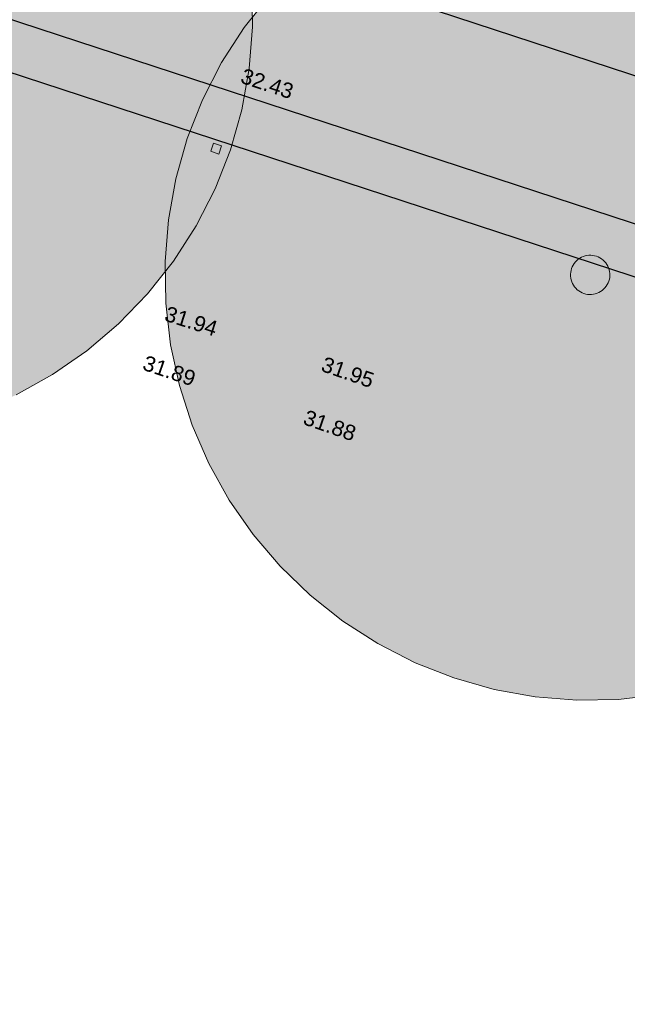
# Model space of a CAD drawing. Header units: metres. Extents: x -5203299 to 2078834, y 245743 to 5816291.
# Tile 183 of 256: x 366466 to 366480, y 5814015 to 5814038. Entities that reach past the tile are written whole.
import ezdxf

# ---------------------------------------------------------------- set-up
doc = ezdxf.new("R2010")
doc.units = ezdxf.units.M
doc.header["$LTSCALE"] = 0.5
for name, color, linetype, lineweight, true_color in [('01_CS-570-Pflanzung_Strauch', 7, 'Continuous', 9, 0xa3b35b), ('30 -34 Innenwände- 4 Türen_Fenster', 7, 'Continuous', 15, 0x9955ff), ('99.04_Ausf Ketziner Str-S-Markierung-Hilfslinien', 6, 'Continuous', 25, 0xff00ff)]:
    doc.layers.add(name, color=color, linetype=linetype, lineweight=lineweight, true_color=true_color)
for name, color, linetype, lineweight in [('01_CS-590-Markierung Mulde', 255, 'Continuous', 9), ('99.02_Vermesserplan-Höhe SWP', 7, 'Continuous', 18), ('CS_XREF_Straßenpl-Ausstattung_Maststandort', 7, 'Continuous', 25), ('CS_XREF_Straßenpl-Bestandsbäume', 7, 'Continuous', 9), ('Keine', 7, 'Continuous', 9)]:
    doc.layers.add(name, color=color, linetype=linetype, lineweight=lineweight)
doc.styles.add('Arial', font='arial.ttf')

# ---------------------------------------------------------------- blocks, each defined once
blk = doc.blocks.new('Gruppe')
at = {"layer": 'CS_XREF_Straßenpl-Ausstattung_Maststandort', "color": 160, "linetype": 'Continuous', "lineweight": 5, "flags": 128}
blk.add_lwpolyline([(366470.564, 5814035.457), (366470.753, 5814035.392), (366470.688, 5814035.203), (366470.499, 5814035.267)], close=True, dxfattribs=at)
blk = doc.blocks.new('Gruppe-363')
at = {"layer": 'CS_XREF_Straßenpl-Bestandsbäume', "linetype": 'Continuous', "lineweight": 0}
for points in [[(366470.843, 5814042.038), (366471.145, 5814041.104), (366471.353, 5814040.145), (366471.466, 5814039.17), (366471.484, 5814038.189), (366471.405, 5814037.211), (366471.23, 5814036.245), (366470.962, 5814035.301), (366470.603, 5814034.388), (366470.155, 5814033.514), (366469.625, 5814032.689), (366469.016, 5814031.92), (366468.334, 5814031.213), (366467.587, 5814030.578), (366466.78, 5814030.018), (366465.923, 5814029.54), (366465.023, 5814029.149), (366464.089, 5814028.847), (366463.131, 5814028.639), (366462.156, 5814028.525), (366461.175, 5814028.508), (366460.196, 5814028.587), (366459.231, 5814028.761), (366458.287, 5814029.03), (366457.374, 5814029.389), (366456.5, 5814029.836), (366455.675, 5814030.367), (366454.905, 5814030.976), (366454.199, 5814031.658), (366453.563, 5814032.405), (366453.004, 5814033.211), (366452.526, 5814034.069), (366452.134, 5814034.968), (366451.833, 5814035.902), (366451.624, 5814036.861), (366451.511, 5814037.836), (366451.494, 5814038.817), (366451.572, 5814039.795), (366451.747, 5814040.761), (366452.015, 5814041.705), (366452.375, 5814042.618), (366452.822, 5814043.492), (366453.353, 5814044.317), (366453.962, 5814045.087), (366454.643, 5814045.793), (366455.391, 5814046.429), (366456.197, 5814046.988), (366457.054, 5814047.466), (366457.954, 5814047.858), (366458.888, 5814048.159), (366459.847, 5814048.367), (366460.822, 5814048.481), (366461.803, 5814048.498), (366462.781, 5814048.419), (366463.747, 5814048.245), (366464.691, 5814047.977), (366465.604, 5814047.617), (366466.477, 5814047.17), (366467.303, 5814046.639), (366468.072, 5814046.03), (366468.778, 5814045.349), (366469.414, 5814044.601), (366469.974, 5814043.795), (366470.452, 5814042.938)], [(366488.774, 5814035.898), (366489.075, 5814034.964), (366489.284, 5814034.005), (366489.397, 5814033.03), (366489.415, 5814032.049), (366489.336, 5814031.071), (366489.161, 5814030.105), (366488.893, 5814029.161), (366488.534, 5814028.248), (366488.086, 5814027.374), (366487.556, 5814026.549), (366486.947, 5814025.779), (366486.265, 5814025.073), (366485.518, 5814024.437), (366484.711, 5814023.878), (366483.854, 5814023.4), (366482.954, 5814023.008), (366482.02, 5814022.707), (366481.061, 5814022.499), (366480.087, 5814022.385), (366479.106, 5814022.368), (366478.127, 5814022.447), (366477.162, 5814022.621), (366476.218, 5814022.889), (366475.304, 5814023.249), (366474.431, 5814023.696), (366473.605, 5814024.227), (366472.836, 5814024.836), (366472.13, 5814025.517), (366471.494, 5814026.265), (366470.935, 5814027.071), (366470.457, 5814027.928), (366470.065, 5814028.828), (366469.764, 5814029.762), (366469.555, 5814030.721), (366469.442, 5814031.696), (366469.425, 5814032.677), (366469.503, 5814033.655), (366469.678, 5814034.621), (366469.946, 5814035.565), (366470.306, 5814036.478), (366470.753, 5814037.352), (366471.284, 5814038.177), (366471.893, 5814038.947), (366472.574, 5814039.653), (366473.322, 5814040.288), (366474.128, 5814040.848), (366474.985, 5814041.326), (366475.885, 5814041.717), (366476.819, 5814042.019), (366477.778, 5814042.227), (366478.753, 5814042.341), (366479.734, 5814042.358), (366480.712, 5814042.279), (366481.678, 5814042.105), (366482.622, 5814041.836), (366483.535, 5814041.477), (366484.408, 5814041.03), (366485.234, 5814040.499), (366486.003, 5814039.89), (366486.709, 5814039.208), (366487.345, 5814038.461), (366487.905, 5814037.655), (366488.383, 5814036.798)], [(366479.852, 5814032.526), (366479.866, 5814032.483), (366479.875, 5814032.439), (366479.88, 5814032.394), (366479.881, 5814032.348), (366479.878, 5814032.303), (366479.87, 5814032.259), (366479.857, 5814032.215), (366479.841, 5814032.173), (366479.82, 5814032.133), (366479.795, 5814032.094), (366479.767, 5814032.059), (366479.736, 5814032.026), (366479.701, 5814031.997), (366479.664, 5814031.971), (366479.624, 5814031.949), (366479.583, 5814031.931), (366479.54, 5814031.917), (366479.495, 5814031.907), (366479.45, 5814031.902), (366479.405, 5814031.901), (366479.36, 5814031.905), (366479.315, 5814031.913), (366479.272, 5814031.925), (366479.23, 5814031.942), (366479.189, 5814031.963), (366479.151, 5814031.987), (366479.116, 5814032.015), (366479.083, 5814032.047), (366479.054, 5814032.081), (366479.028, 5814032.119), (366479.006, 5814032.158), (366478.988, 5814032.2), (366478.974, 5814032.243), (366478.964, 5814032.287), (366478.959, 5814032.332), (366478.958, 5814032.377), (366478.962, 5814032.423), (366478.97, 5814032.467), (366478.982, 5814032.511), (366478.999, 5814032.553), (366479.019, 5814032.593), (366479.044, 5814032.631), (366479.072, 5814032.667), (366479.103, 5814032.7), (366479.138, 5814032.729), (366479.175, 5814032.755), (366479.215, 5814032.777), (366479.256, 5814032.795), (366479.3, 5814032.809), (366479.344, 5814032.818), (366479.389, 5814032.824), (366479.434, 5814032.824), (366479.479, 5814032.821), (366479.524, 5814032.813), (366479.567, 5814032.8), (366479.61, 5814032.784), (366479.65, 5814032.763), (366479.688, 5814032.739), (366479.724, 5814032.711), (366479.756, 5814032.679), (366479.786, 5814032.645), (366479.811, 5814032.607), (366479.834, 5814032.568)]]:
    blk.add_hatch(color=7, dxfattribs=at).paths.add_polyline_path(points)
at = {"layer": 'CS_XREF_Straßenpl-Bestandsbäume', "flags": 128}
for points in [[(366465.604, 5814047.617), (366466.477, 5814047.17), (366467.303, 5814046.639), (366468.072, 5814046.03), (366468.778, 5814045.349), (366469.414, 5814044.601), (366469.974, 5814043.795), (366470.452, 5814042.938), (366470.843, 5814042.038), (366471.145, 5814041.104), (366471.353, 5814040.145), (366471.466, 5814039.17), (366471.484, 5814038.189), (366471.405, 5814037.211), (366471.23, 5814036.245), (366470.962, 5814035.301), (366470.603, 5814034.388), (366470.155, 5814033.514), (366469.625, 5814032.689), (366469.016, 5814031.92), (366468.334, 5814031.213), (366467.587, 5814030.578), (366466.78, 5814030.018), (366465.923, 5814029.54)], [(366481.061, 5814022.499), (366480.087, 5814022.385), (366479.106, 5814022.368), (366478.127, 5814022.447), (366477.162, 5814022.621), (366476.218, 5814022.889), (366475.304, 5814023.249), (366474.431, 5814023.696), (366473.605, 5814024.227), (366472.836, 5814024.836), (366472.13, 5814025.517), (366471.494, 5814026.265), (366470.935, 5814027.071), (366470.457, 5814027.928), (366470.065, 5814028.828), (366469.764, 5814029.762), (366469.555, 5814030.721), (366469.442, 5814031.696), (366469.425, 5814032.677), (366469.503, 5814033.655), (366469.678, 5814034.621), (366469.946, 5814035.565), (366470.306, 5814036.478), (366470.753, 5814037.352), (366471.284, 5814038.177), (366471.893, 5814038.947)]]:
    blk.add_lwpolyline(points, dxfattribs=at)
blk.add_lwpolyline([(366479.852, 5814032.526), (366479.866, 5814032.483), (366479.875, 5814032.439), (366479.88, 5814032.394), (366479.881, 5814032.348), (366479.878, 5814032.303), (366479.87, 5814032.259), (366479.857, 5814032.215), (366479.841, 5814032.173), (366479.82, 5814032.133), (366479.795, 5814032.094), (366479.767, 5814032.059), (366479.736, 5814032.026), (366479.701, 5814031.997), (366479.664, 5814031.971), (366479.624, 5814031.949), (366479.583, 5814031.931), (366479.54, 5814031.917), (366479.495, 5814031.907), (366479.45, 5814031.902), (366479.405, 5814031.901), (366479.36, 5814031.905), (366479.315, 5814031.913), (366479.272, 5814031.925), (366479.23, 5814031.942), (366479.189, 5814031.963), (366479.151, 5814031.987), (366479.116, 5814032.015), (366479.083, 5814032.047), (366479.054, 5814032.081), (366479.028, 5814032.119), (366479.006, 5814032.158), (366478.988, 5814032.2), (366478.974, 5814032.243), (366478.964, 5814032.287), (366478.959, 5814032.332), (366478.958, 5814032.377), (366478.962, 5814032.423), (366478.97, 5814032.467), (366478.982, 5814032.511), (366478.999, 5814032.553), (366479.019, 5814032.593), (366479.044, 5814032.631), (366479.072, 5814032.667), (366479.103, 5814032.7), (366479.138, 5814032.729), (366479.175, 5814032.755), (366479.215, 5814032.777), (366479.256, 5814032.795), (366479.3, 5814032.809), (366479.344, 5814032.818), (366479.389, 5814032.824), (366479.434, 5814032.824), (366479.479, 5814032.821), (366479.524, 5814032.813), (366479.567, 5814032.8), (366479.61, 5814032.784), (366479.65, 5814032.763), (366479.688, 5814032.739), (366479.724, 5814032.711), (366479.756, 5814032.679), (366479.786, 5814032.645), (366479.811, 5814032.607), (366479.834, 5814032.568)], close=True, dxfattribs=at)
blk = doc.blocks.new('_25-01-10_187 KRA_CS_LP4_Außenanlagenplan (3D)')
at = {"layer": '01_CS-570-Pflanzung_Strauch', "lineweight": 9}
blk.add_open_spline([(366342.188, 5814094.749), (366342.188, 5814094.749), (366342.188, 5814094.748), (366341.18, 5814094.748), (366340.172, 5814094.748), (366337.334, 5814094.748), (366334.497, 5814094.748), (366334.497, 5814094.688), (366334.497, 5814094.628), (366327.722, 5814094.628), (366320.947, 5814094.628), (366332.127, 5814091.798), (366343.306, 5814088.967), (366363.214, 5814083.027), (366383.121, 5814077.087), (366392.075, 5814074.065), (366401.028, 5814071.043), (366401.077, 5814071.066), (366401.197, 5814071.058), (366401.242, 5814071.029), (366401.262, 5814071.103), (366401.436, 5814071.202), (366401.584, 5814071.161), (366401.683, 5814070.988), (366401.663, 5814070.914), (366401.73, 5814070.917), (366401.864, 5814070.82), (366401.883, 5814070.755), (366423.131, 5814063.583), (366444.38, 5814056.411), (366469.328, 5814048.306), (366494.275, 5814040.201), (366511.772, 5814034.486), (366529.269, 5814028.771), (366536.016, 5814026.579), (366542.762, 5814024.387), (366543.909, 5814024.027), (366547.451, 5814023.175), (366552.334, 5814022.693), (366557.237, 5814022.89), (366560.823, 5814023.534), (366561.989, 5814023.827), (366562.097, 5814024.538), (366562.672, 5814026.682), (366564.115, 5814029.365), (366566.145, 5814031.636), (366567.964, 5814032.908), (366568.596, 5814033.252), (366577.053, 5814039.361), (366588.011, 5814047.275), (366588.33, 5814047.652), (366588.437, 5814047.868), (366589.335, 5814049.708), (366590.234, 5814051.548), (366590.547, 5814052.203), (366590.86, 5814052.857), (366591.207, 5814053.602), (366591.554, 5814054.347), (366591.537, 5814054.346), (366591.519, 5814054.346), (366590.777, 5814054.346), (366590.035, 5814054.345), (366584.536, 5814049.284), (366574.442, 5814043.048), (366566.924, 5814041.125), (366561.371, 5814039.705), (366560.141, 5814038.987), (366556.047, 5814034.719), (366552.036, 5814030.538), (366550.863, 5814029.683), (366548.799, 5814029.209), (366546.724, 5814029.633), (366545.53, 5814030.459), (366542.363, 5814033.604), (366539.255, 5814036.689), (366538.584, 5814037.222), (366537.52, 5814037.723), (366536.368, 5814037.96), (366535.511, 5814037.936), (366530.553, 5814037.243), (366523.545, 5814036.262), (366515.289, 5814038.847), (366511.012, 5814042.373), (366509.564, 5814043.126), (366507.933, 5814043.204), (366505.218, 5814042.761), (366501.602, 5814043.299), (366500.192, 5814044.198), (366499.533, 5814044.601), (366498.58, 5814045.185), (366498.048, 5814045.431), (366490.414, 5814047.927), (366482.735, 5814050.439), (366481.965, 5814050.564), (366481.579, 5814050.566), (366478.113, 5814050.308), (366474.647, 5814050.049), (366457.571, 5814055.638), (366440.494, 5814061.226), (366439.185, 5814061.577), (366437.877, 5814061.927), (366430.977, 5814063.339), (366424.077, 5814064.752), (366404.184, 5814071.478), (366384.29, 5814078.204), (366367.443, 5814083.229), (366345.637, 5814089.734), (366345.039, 5814090.19), (366343.4, 5814092.811), (366342.188, 5814094.749)], degree=2, knots=[0, 0, 0, 0, 0, 0.000141, 0.000141, 0.000539, 0.000539, 0.000547, 0.000547, 0.001496, 0.001496, 0.003112, 0.003112, 0.006022, 0.006022, 0.007345, 0.007345, 0.007353, 0.00736, 0.00736, 0.007371, 0.007382, 0.007393, 0.007403, 0.007403, 0.007413, 0.007423, 0.007423, 0.010564, 0.010564, 0.014238, 0.014238, 0.016817, 0.016817, 0.01781, 0.01781, 0.017979, 0.018147, 0.018315, 0.018484, 0.018652, 0.018652, 0.018753, 0.018854, 0.018954, 0.019055, 0.019156, 0.019156, 0.020617, 0.021049, 0.021481, 0.021481, 0.025164, 0.025164, 0.02647, 0.02647, 0.027947, 0.027947, 0.027978, 0.027978, 0.029314, 0.029314, 0.042755, 0.056196, 0.073617, 0.078989, 0.08436, 0.098069, 0.103053, 0.108037, 0.113021, 0.118005, 0.122989, 0.135978, 0.140624, 0.145269, 0.149915, 0.154561, 0.159207, 0.176458, 0.19016, 0.203863, 0.217565, 0.231267, 0.244969, 0.258672, 0.272374, 0.272374, 0.278705, 0.281536, 0.284367, 0.292494, 0.29539, 0.298285, 0.298285, 0.324378, 0.324378, 0.459262, 0.459262, 0.469433, 0.469433, 0.522304, 0.522304, 0.679949, 0.679949, 0.81193, 0.850775, 0.889621, 1, 1, 1], dxfattribs=at)
at = {"layer": 'CS_XREF_Straßenpl-Ausstattung_Maststandort'}
blk.add_blockref('Gruppe', (0, 0), dxfattribs=at)
at = {"color": 255, "lineweight": 9}
blk.add_wipeout([(366472.628, 5814050.604), (366530.209, 5814031.842), (366543.686, 5814027.452), (366545.847, 5814026.853), (366548.045, 5814026.41), (366550.269, 5814026.124), (366552.507, 5814025.996), (366554.749, 5814026.027), (366556.983, 5814026.217), (366559.198, 5814026.565), (366561.383, 5814027.069), (366561.487, 5814027.103), (366561.587, 5814027.148), (366561.681, 5814027.205), (366561.769, 5814027.271), (366561.849, 5814027.346), (366561.92, 5814027.43), (366561.981, 5814027.521), (366562.033, 5814027.618), (366562.236, 5814028.042), (366562.454, 5814028.46), (366562.686, 5814028.87), (366562.931, 5814029.272), (366563.19, 5814029.666), (366563.462, 5814030.05), (366563.747, 5814030.425), (366564.045, 5814030.791), (366564.095, 5814030.851), (366564.185, 5814030.953), (366564.277, 5814031.052), (366564.373, 5814031.148), (366564.472, 5814031.24), (366564.574, 5814031.33), (366564.679, 5814031.415), (366564.787, 5814031.497), (366564.897, 5814031.576), (366575.201, 5814038.618)], dxfattribs=at).dxf.layer = '01_CS-590-Markierung Mulde'
blk.add_wipeout([(366473.247, 5814051.033), (366530.395, 5814032.413), (366543.869, 5814028.023), (366544.137, 5814027.94), (366544.422, 5814027.856), (366544.725, 5814027.77), (366545.045, 5814027.682), (366545.383, 5814027.593), (366545.739, 5814027.501), (366546.113, 5814027.408), (366546.504, 5814027.313), (366546.913, 5814027.22), (366547.342, 5814027.132), (366547.789, 5814027.05), (366548.256, 5814026.973), (366548.741, 5814026.902), (366549.246, 5814026.837), (366549.769, 5814026.777), (366550.312, 5814026.723), (366550.864, 5814026.676), (366551.416, 5814026.639), (366551.969, 5814026.612), (366552.521, 5814026.596), (366553.074, 5814026.589), (366553.628, 5814026.591), (366554.181, 5814026.604), (366554.734, 5814026.627), (366555.279, 5814026.658), (366555.804, 5814026.695), (366556.311, 5814026.739), (366556.799, 5814026.789), (366557.269, 5814026.845), (366557.719, 5814026.908), (366558.151, 5814026.977), (366558.564, 5814027.053), (366558.952, 5814027.129), (366559.306, 5814027.2), (366559.628, 5814027.265), (366559.917, 5814027.326), (366560.173, 5814027.382), (366560.396, 5814027.433), (366560.587, 5814027.478), (366560.744, 5814027.519), (366560.878, 5814027.555), (366560.996, 5814027.589), (366561.099, 5814027.62), (366561.186, 5814027.647), (366561.258, 5814027.672), (366561.314, 5814027.695), (366561.355, 5814027.714), (366561.381, 5814027.73), (366561.401, 5814027.752), (366561.426, 5814027.787), (366561.455, 5814027.835), (366561.489, 5814027.896), (366561.528, 5814027.971), (366561.572, 5814028.059), (366561.621, 5814028.16), (366561.674, 5814028.274), (366561.734, 5814028.401), (366561.804, 5814028.538), (366561.883, 5814028.687), (366561.973, 5814028.846), (366562.071, 5814029.016), (366562.18, 5814029.198), (366562.298, 5814029.39), (366562.425, 5814029.593), (366562.554, 5814029.795), (366562.677, 5814029.982), (366562.793, 5814030.156), (366562.903, 5814030.315), (366563.006, 5814030.46), (366563.103, 5814030.591), (366563.193, 5814030.708), (366563.277, 5814030.81), (366563.352, 5814030.9), (366563.418, 5814030.978), (366563.475, 5814031.045), (366563.521, 5814031.101), (366563.558, 5814031.145), (366563.586, 5814031.177), (366563.603, 5814031.198), (366563.611, 5814031.207), (366563.616, 5814031.213), (366563.624, 5814031.222), (366563.634, 5814031.234), (366563.647, 5814031.25), (366563.664, 5814031.27), (366563.683, 5814031.293), (366563.705, 5814031.319), (366563.73, 5814031.349), (366563.759, 5814031.382), (366563.792, 5814031.417), (366563.828, 5814031.455), (366563.868, 5814031.496), (366563.913, 5814031.539), (366563.961, 5814031.585), (366564.013, 5814031.634), (366564.069, 5814031.685), (366564.158, 5814031.758), (366564.308, 5814031.871), (366564.519, 5814032.024), (366564.792, 5814032.217), (366565.125, 5814032.451), (366565.52, 5814032.725), (366565.976, 5814033.039), (366566.493, 5814033.393), (366567.071, 5814033.788), (366567.709, 5814034.225), (366568.408, 5814034.702), (366569.168, 5814035.221), (366569.987, 5814035.782), (366570.867, 5814036.383), (366571.808, 5814037.026), (366572.809, 5814037.711), (366573.841, 5814038.415), (366574.872, 5814039.12), (366575.903, 5814039.825), (366576.935, 5814040.53), (366577.966, 5814041.235), (366578.997, 5814041.94), (366580.029, 5814042.645), (366581.06, 5814043.35), (366587.44, 5814047.459), (366587.525, 5814047.528), (366587.603, 5814047.599), (366587.675, 5814047.673), (366587.741, 5814047.748), (366587.801, 5814047.824), (366587.854, 5814047.903), (366587.901, 5814047.984), (366587.942, 5814048.066), (366590.964, 5814053.208)], dxfattribs=at).dxf.layer = '01_CS-590-Markierung Mulde'
at = {"layer": '01_CS-590-Markierung Mulde', "lineweight": 9}
blk.add_open_spline([(366473.247, 5814051.033), (366501.821, 5814041.723), (366530.395, 5814032.413), (366537.132, 5814030.218), (366543.869, 5814028.023), (366544.904, 5814027.697), (366548.104, 5814026.929), (366552.52, 5814026.516), (366556.949, 5814026.738), (366560.179, 5814027.367), (366561.309, 5814027.67), (366561.452, 5814027.791), (366561.896, 5814028.758), (366562.955, 5814030.428), (366563.504, 5814031.08), (366563.837, 5814031.475), (366564.302, 5814031.896), (366573.776, 5814038.372), (366581.06, 5814043.35), (366584.25, 5814045.405), (366587.44, 5814047.459), (366587.791, 5814047.732), (366587.942, 5814048.066), (366589.453, 5814050.637), (366590.964, 5814053.208)], degree=2, knots=[0, 0, 0, 0.59344, 0.59344, 0.733362, 0.733362, 0.75479, 0.776218, 0.797647, 0.819075, 0.840503, 0.861932, 0.88336, 0.904788, 0.926217, 0.941315, 0.948398, 0.955481, 0.979028, 0.979028, 0.989155, 0.989155, 0.990343, 0.990343, 1, 1, 1], dxfattribs=at)
at = {"color": 255, "lineweight": 9}
blk.add_wipeout([(366473.855, 5814051.466), (366530.58, 5814032.983), (366544.052, 5814028.594), (366546.004, 5814028.05), (366547.987, 5814027.637), (366549.993, 5814027.357), (366552.014, 5814027.211), (366554.04, 5814027.2), (366556.062, 5814027.324), (366558.071, 5814027.583), (366560.059, 5814027.974), (366560.263, 5814028.033), (366560.459, 5814028.113), (366560.646, 5814028.214), (366560.822, 5814028.334), (366560.983, 5814028.472), (366561.129, 5814028.626), (366561.258, 5814028.794), (366561.369, 5814028.976), (366561.559, 5814029.318), (366561.757, 5814029.656), (366561.965, 5814029.988), (366562.181, 5814030.315), (366562.405, 5814030.637), (366562.638, 5814030.952), (366562.879, 5814031.261), (366563.127, 5814031.564), (366563.178, 5814031.624), (366563.294, 5814031.757), (366563.414, 5814031.886), (366563.538, 5814032.01), (366563.667, 5814032.131), (366563.8, 5814032.246), (366563.936, 5814032.358), (366564.076, 5814032.464), (366564.22, 5814032.566), (366580.728, 5814043.85), (366583.391, 5814045.565), (366583.747, 5814045.97), (366583.981, 5814046.456), (366584.077, 5814046.987), (366584.028, 5814047.524), (366583.837, 5814048.029), (366583.518, 5814048.464), (366583.094, 5814048.798), (366582.597, 5814049.007), (366568.052, 5814052.902), (366567.981, 5814052.922), (366567.911, 5814052.944), (366567.841, 5814052.968), (366567.771, 5814052.993), (366567.703, 5814053.02), (366567.634, 5814053.048), (366567.567, 5814053.078), (366567.5, 5814053.11), (366565.492, 5814054.102)], dxfattribs=at).dxf.layer = '01_CS-590-Markierung Mulde'
blk.add_wipeout([(366582.809, 5814049.26), (366584.392, 5814048.836), (366584.789, 5814048.666), (366585.12, 5814048.39), (366585.359, 5814048.031), (366585.486, 5814047.619), (366585.491, 5814047.188), (366585.373, 5814046.773), (366585.142, 5814046.409), (366584.816, 5814046.126), (366583.33, 5814045.169), (366580.894, 5814043.6), (366564.389, 5814032.319), (366564.254, 5814032.223), (366564.122, 5814032.122), (366563.993, 5814032.017), (366563.868, 5814031.908), (366563.747, 5814031.795), (366563.63, 5814031.677), (366563.516, 5814031.556), (366563.407, 5814031.431), (366563.357, 5814031.371), (366563.04, 5814030.982), (366562.737, 5814030.582), (366562.447, 5814030.173), (366562.171, 5814029.754), (366561.91, 5814029.326), (366561.663, 5814028.89), (366561.431, 5814028.445), (366561.214, 5814027.993), (366561.209, 5814027.983), (366561.203, 5814027.974), (366561.196, 5814027.966), (366561.188, 5814027.958), (366561.179, 5814027.952), (366561.17, 5814027.946), (366561.16, 5814027.941), (366561.15, 5814027.938), (366559.028, 5814027.448), (366556.876, 5814027.11), (366554.706, 5814026.926), (366552.529, 5814026.895), (366550.354, 5814027.02), (366548.194, 5814027.298), (366546.06, 5814027.728), (366543.961, 5814028.309), (366530.487, 5814032.698), (366473.557, 5814051.248)], dxfattribs=at).dxf.layer = '01_CS-590-Markierung Mulde'
at = {"layer": 'CS_XREF_Straßenpl-Bestandsbäume', "color": 7}
blk.add_blockref('Gruppe-363', (0, 0), dxfattribs=at)
blk = doc.blocks.new('_23-07-06_Massenplan_TB_Weiterführende Schule (3D)')
at = {"layer": '99.04_Ausf Ketziner Str-S-Markierung-Hilfslinien', "flags": 128}
blk.add_lwpolyline([(-96.148, -178.696), (-93.409, -170.122), (-198.515, -135.698), (-219.074, -128.965), (-233.941, -124.463), (-244.577, -121.656), (-260.83, -117.405), (-274.186, -113.912), (-276.075, -122.131), (-269.922, -123.74), (-259.607, -126.587), (-252.522, -128.724), (-244.533, -130.97), (-234.774, -133.573), (-224.622, -136.625), (-214.166, -140.043), (-205.993, -142.72), (-198.771, -145.085), (-175.916, -152.57), (-161.281, -157.364), (-126.689, -168.693), (-109.773, -174.233)], close=True, dxfattribs=at)
for points in [[(-275.397, -118.246), (-238.842, -127.807), (-238.842, -127.807, -0.015174), (-221.378, -132.946), (-221.378, -132.946), (-55.289, -187.342)], [(-276.091, -120.897), (-268.975, -122.758), (-268.975, -122.758, -0.010899), (-254.295, -126.941), (-254.295, -126.941), (-254.295, -126.941, 0.010899), (-243.823, -129.926), (-243.823, -129.926), (-239.68, -131.009, -0.015174), (-222.408, -136.091), (-56.319, -190.488)]]:
    blk.add_lwpolyline(points, format="xyb", dxfattribs=at)
at = {"layer": '99.02_Vermesserplan-Höhe SWP', "color": 7, "char_height": 0.36, "line_spacing_factor": 0.251004, "style": 'Arial'}
for s, insert, attachment_point, rotation in [('32.43', (-120.918, -168.678), 2, 341.5915), ('31.94', (-122.709, -174.26), 2, 342.3848), ('31.89', (-123.219, -175.426), 2, 341.3456), ('31.95', (-119.616, -175.256), 1, 340.8008), ('31.88', (-120.039, -176.506), 1, 340.8008)]:
    blk.add_mtext(s, dxfattribs=dict(at, insert=insert, attachment_point=attachment_point, rotation=rotation))

msp = doc.modelspace()

# ---------------------------------------------------------------- block references
at = {"layer": '30 -34 Innenwände- 4 Türen_Fenster', "color": 1}
msp.add_blockref('_25-01-10_187 KRA_CS_LP4_Außenanlagenplan (3D)', (0, 0), dxfattribs=at)

# ---------------------------------------------------------------- next in the draw order: block references
at = {"layer": 'Keine', "color": 1}
msp.add_blockref('_23-07-06_Massenplan_TB_Weiterführende Schule (3D)', (366592.803, 5814205.708), dxfattribs=at)

doc.saveas('drawing.dxf')
